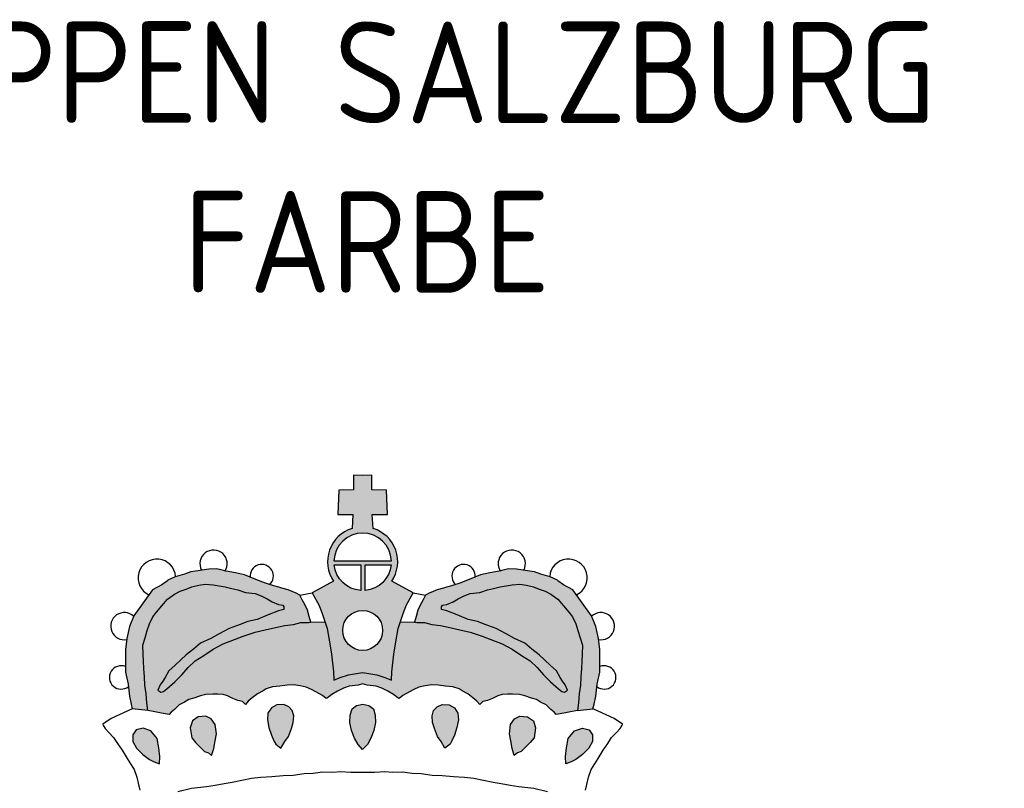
# Model space of a CAD drawing. Extents: x 0 to 182, y 0 to 263.
# Tile 182 of 249: x 19 to 43, y 182 to 201. Entities that reach past the tile are written whole.
import ezdxf

# ---------------------------------------------------------------- set-up
doc = ezdxf.new("R2010")
doc.units = 0
doc.header["$LTSCALE"] = 10
doc.layers.get('0').update_dxf_attribs({"linetype": 'CONTINUOUS'})
for name, color, linetype in [('TXT_025', 2, 'CONTINUOUS'), ('W_013', 8, 'CONTINUOUS'), ('W_GELB', 50, 'CONTINUOUS'), ('W_ROT', 10, 'CONTINUOUS'), ('W_SCHWARZ', 1, 'CONTINUOUS')]:
    doc.layers.add(name, color=color, linetype=linetype)
doc.styles.add('ISOCP', font='isocp.shx')

# ---------------------------------------------------------------- blocks, each defined once
blk = doc.blocks.new('SZBG_COL')
at = {"layer": 'W_013'}
h = blk.add_hatch(color=256, dxfattribs=at)
h.paths.add_polyline_path([(-0.3181, 1.0608), (-0.3083, 1.0534), (-0.3016, 1.0502), (-0.2939, 1.0472), (-0.2935, 1.0579), (-0.2948, 1.0704), (-0.2972, 1.0838), (-0.3064, 1.0948), (-0.3177, 1.0987), (-0.3276, 1.0965), (-0.3325, 1.0893), (-0.3326, 1.0797), (-0.3272, 1.0698)])
h.paths.add_polyline_path([(-0.2134, 1.1043), (-0.219, 1.1125), (-0.2268, 1.1163), (-0.2379, 1.115), (-0.2463, 1.1096), (-0.2496, 1.0992), (-0.2474, 1.085), (-0.2417, 1.0779), (-0.234, 1.0703), (-0.2288, 1.0653), (-0.2233, 1.0633), (-0.2187, 1.0592), (-0.2154, 1.0696), (-0.2136, 1.0803), (-0.2117, 1.0904)])
h.paths.add_polyline_path([(-0.0997, 1.1168), (-0.1019, 1.1243), (-0.107, 1.1296), (-0.1143, 1.1331), (-0.1244, 1.1324), (-0.132, 1.1281), (-0.1372, 1.1203), (-0.1379, 1.1111), (-0.1358, 1.1), (-0.1321, 1.0887), (-0.1284, 1.0806), (-0.1259, 1.0756), (-0.1184, 1.0701), (-0.1128, 1.0795), (-0.1075, 1.0867), (-0.103, 1.0982), (-0.1004, 1.1072)])
h.paths.add_polyline_path([(0.0185, 1.1069), (0.0182, 1.1176), (0.0154, 1.1266), (0.009, 1.1317), (0, 1.1334), (-0.009, 1.1317), (-0.0154, 1.1266), (-0.0181, 1.1176), (-0.0185, 1.1069), (-0.0161, 1.0956), (-0.0118, 1.0843), (-0.0067, 1.0752), (-0.0002, 1.0678), (0.0067, 1.0752), (0.0118, 1.0843), (0.0161, 1.0956)])
h.paths.add_polyline_path([(0.1363, 1.1), (0.1385, 1.1111), (0.1378, 1.1203), (0.1326, 1.1281), (0.125, 1.1324), (0.1149, 1.1331), (0.1076, 1.1296), (0.1025, 1.1243), (0.1003, 1.1168), (0.101, 1.1072), (0.1036, 1.0982), (0.108, 1.0867), (0.1134, 1.0795), (0.119, 1.0701), (0.1265, 1.0756), (0.129, 1.0806), (0.1327, 1.0887)])
h.paths.add_polyline_path([(0.2501, 1.0992), (0.2469, 1.1096), (0.2384, 1.115), (0.2274, 1.1163), (0.2196, 1.1125), (0.2139, 1.1043), (0.2123, 1.0904), (0.2142, 1.0803), (0.216, 1.0696), (0.2193, 1.0592), (0.2239, 1.0633), (0.2294, 1.0653), (0.2346, 1.0703), (0.2423, 1.0779), (0.248, 1.085)])
h.paths.add_polyline_path([(0.3272, 1.0698), (0.3326, 1.0797), (0.3325, 1.0893), (0.3276, 1.0965), (0.3177, 1.0987), (0.3064, 1.0948), (0.2972, 1.0838), (0.2948, 1.0704), (0.2935, 1.0579), (0.2939, 1.0472), (0.3016, 1.0502), (0.3083, 1.0534), (0.3181, 1.0608)])
at = {"layer": 'W_GELB'}
h = blk.add_hatch(color=256, dxfattribs=at)
h.paths.add_polyline_path([(0.0133, 1.4435), (0.0133, 1.4646), (-0.0001, 1.4644), (-0.0135, 1.4646), (-0.0135, 1.4435), (-0.0346, 1.4431), (-0.0361, 1.408), (-0.0141, 1.4078), (-0.0154, 1.3878, 0.4997), (-0.0422, 1.3113), (-0.0733, 1.2946), (-0.0632, 1.2763), (-0.0581, 1.2632), (-0.0516, 1.2432), (-0.048, 1.2236), (-0.0453, 1.2061), (-0.0425, 1.1803), (-0.0419, 1.1683), (-0.0324, 1.1719), (-0.0206, 1.1761), (-0.0092, 1.178), (-0.0001, 1.1792), (0.009, 1.178), (0.0204, 1.1761), (0.0322, 1.1719), (0.0417, 1.1683), (0.0423, 1.1803), (0.0451, 1.2061), (0.0478, 1.2236), (0.0514, 1.2432), (0.0579, 1.2632), (0.063, 1.2763), (0.0731, 1.2946), (0.042, 1.3113, 0.4997), (0.0152, 1.3878), (0.0139, 1.4078), (0.0359, 1.408), (0.0344, 1.4431)])
h.paths.add_polyline_path([(0.0415, 1.3411), (-0.0417, 1.3411, -0.96192)], flags=16)
h.paths.add_polyline_path([(0.0033, 1.3352), (0.0413, 1.3352, -0.36057), (0.0033, 1.298)], flags=16)
h.paths.add_polyline_path([(-0.0029, 1.3352), (-0.0029, 1.298, -0.364533), (-0.0415, 1.3352)], flags=16)
h.paths.add_polyline_path([(0.0288, 1.2402, -1), (-0.029, 1.2402, -1)], flags=16)
h = blk.add_hatch(color=256, dxfattribs=at)
h.paths.add_polyline_path([(-0.2078, 1.3047), (-0.1991, 1.3035), (-0.1893, 1.3008), (-0.1806, 1.2989), (-0.1696, 1.2953), (-0.1555, 1.2934), (-0.1469, 1.2901), (-0.1382, 1.2861), (-0.1309, 1.2816), (-0.1217, 1.2778), (-0.1156, 1.2766), (-0.114, 1.2744), (-0.114, 1.2706), (-0.1217, 1.2686), (-0.1366, 1.2628), (-0.1526, 1.2561), (-0.166, 1.253), (-0.1774, 1.2488), (-0.1933, 1.2428), (-0.2079, 1.2354), (-0.2196, 1.2287), (-0.2347, 1.2219), (-0.2449, 1.2132), (-0.2552, 1.2049), (-0.2631, 1.1976), (-0.2715, 1.1898), (-0.2803, 1.1818), (-0.2858, 1.1719), (-0.2893, 1.1669), (-0.2932, 1.1616), (-0.2966, 1.1536), (-0.292, 1.1508), (-0.2881, 1.152), (-0.2832, 1.1558), (-0.272, 1.1657), (-0.2618, 1.1758), (-0.2525, 1.1867), (-0.2425, 1.1964), (-0.23, 1.2041), (-0.2163, 1.2133), (-0.202, 1.2209), (-0.1857, 1.2271), (-0.1729, 1.2317), (-0.1555, 1.2379), (-0.1409, 1.2409), (-0.1261, 1.2445), (-0.1128, 1.2473), (-0.1, 1.2486), (-0.0896, 1.2516), (-0.0783, 1.2518), (-0.0753, 1.2521), (-0.0775, 1.2602), (-0.0799, 1.2697), (-0.0837, 1.2778), (-0.0876, 1.2846), (-0.091, 1.2912), (-0.0964, 1.2939), (-0.1079, 1.2987), (-0.1171, 1.3015), (-0.1215, 1.3027), (-0.1287, 1.3045), (-0.1406, 1.3087), (-0.1544, 1.314), (-0.1708, 1.3205), (-0.1841, 1.3233), (-0.1974, 1.3257), (-0.211, 1.3291), (-0.2226, 1.3289), (-0.2386, 1.3265), (-0.2487, 1.3251), (-0.2577, 1.3217), (-0.2714, 1.3178), (-0.2821, 1.3127), (-0.2824, 1.3118), (-0.2906, 1.3061), (-0.304, 1.2987), (-0.331, 1.2614), (-0.3376, 1.2458), (-0.3412, 1.2287), (-0.3432, 1.2128), (-0.3434, 1.1943), (-0.3432, 1.1798), (-0.3393, 1.1624), (-0.3374, 1.145), (-0.335, 1.1336), (-0.3333, 1.1267), (-0.3107, 1.1245), (-0.3124, 1.1354), (-0.3134, 1.1485), (-0.315, 1.161), (-0.3157, 1.1732), (-0.3168, 1.1853), (-0.3172, 1.1955), (-0.3177, 1.2059), (-0.3179, 1.2187), (-0.3148, 1.2293), (-0.3116, 1.24), (-0.3083, 1.2495), (-0.3036, 1.2597), (-0.2982, 1.2668), (-0.2907, 1.276), (-0.2824, 1.2852), (-0.2723, 1.2926), (-0.2641, 1.2972), (-0.2554, 1.3), (-0.2472, 1.3034), (-0.2373, 1.3059), (-0.2277, 1.3069), (-0.2165, 1.306)])
h.paths.add_polyline_path([(0.2904, 1.3061), (0.2822, 1.3118), (0.2819, 1.3127), (0.2712, 1.3178), (0.2575, 1.3217), (0.2485, 1.3251), (0.2384, 1.3265), (0.2224, 1.3289), (0.2108, 1.3291), (0.1972, 1.3257), (0.1839, 1.3233), (0.1706, 1.3205), (0.1542, 1.314), (0.1404, 1.3087), (0.1285, 1.3045), (0.1213, 1.3027), (0.1169, 1.3015), (0.1077, 1.2987), (0.0962, 1.2939), (0.0908, 1.2912), (0.0874, 1.2846), (0.0835, 1.2778), (0.0797, 1.2697), (0.0773, 1.2602), (0.0751, 1.2521), (0.0781, 1.2518), (0.0894, 1.2516), (0.0998, 1.2486), (0.1126, 1.2473), (0.1259, 1.2445), (0.1407, 1.2409), (0.1553, 1.2379), (0.1727, 1.2317), (0.1855, 1.2271), (0.2018, 1.2209), (0.2161, 1.2133), (0.2298, 1.2041), (0.2423, 1.1964), (0.2523, 1.1867), (0.2616, 1.1758), (0.2718, 1.1657), (0.283, 1.1558), (0.2879, 1.152), (0.2918, 1.1508), (0.2964, 1.1536), (0.293, 1.1616), (0.2891, 1.1669), (0.2856, 1.1719), (0.2801, 1.1818), (0.2713, 1.1898), (0.2629, 1.1976), (0.255, 1.2049), (0.2447, 1.2132), (0.2345, 1.2219), (0.2194, 1.2287), (0.2077, 1.2354), (0.1931, 1.2428), (0.1772, 1.2488), (0.1658, 1.253), (0.1524, 1.2561), (0.1364, 1.2628), (0.1215, 1.2686), (0.1138, 1.2706), (0.1138, 1.2744), (0.1154, 1.2766), (0.1215, 1.2778), (0.1307, 1.2816), (0.138, 1.2861), (0.1467, 1.2901), (0.1553, 1.2934), (0.1694, 1.2953), (0.1804, 1.2989), (0.1891, 1.3008), (0.1989, 1.3035), (0.2076, 1.3047), (0.2163, 1.306), (0.2275, 1.3069), (0.2371, 1.3059), (0.247, 1.3034), (0.2552, 1.3), (0.2639, 1.2972), (0.2721, 1.2926), (0.2822, 1.2852), (0.2905, 1.276), (0.298, 1.2668), (0.3034, 1.2597), (0.3081, 1.2495), (0.3114, 1.24), (0.3146, 1.2293), (0.3177, 1.2187), (0.3175, 1.2059), (0.317, 1.1955), (0.3166, 1.1853), (0.3156, 1.1732), (0.3148, 1.161), (0.3132, 1.1485), (0.3122, 1.1354), (0.3105, 1.1245), (0.3331, 1.1267), (0.3348, 1.1336), (0.3372, 1.145), (0.3391, 1.1624), (0.343, 1.1798), (0.3432, 1.1943), (0.343, 1.2128), (0.341, 1.2287), (0.3374, 1.2458), (0.3308, 1.2614), (0.3038, 1.2987)])
at = {"layer": 'W_ROT'}
blk.add_hatch(color=256, dxfattribs=at).paths.add_polyline_path([(-0.1395, 1.1557), (-0.1305, 1.1588), (-0.1198, 1.1598), (-0.1091, 1.1612), (-0.1001, 1.1613), (-0.0905, 1.1601), (-0.0816, 1.158), (-0.0741, 1.1547), (-0.0678, 1.1512), (-0.058, 1.1459), (-0.0531, 1.1418), (-0.051, 1.1426), (-0.0449, 1.1475), (-0.0367, 1.1523), (-0.028, 1.1566), (-0.0196, 1.1597), (-0.0065, 1.161), (-0.0001, 1.1629), (0.0063, 1.161), (0.0194, 1.1597), (0.0278, 1.1566), (0.0365, 1.1523), (0.0447, 1.1475), (0.0509, 1.1426), (0.0529, 1.1418), (0.0578, 1.1459), (0.0676, 1.1512), (0.0739, 1.1547), (0.0814, 1.158), (0.0903, 1.1601), (0.0999, 1.1613), (0.1089, 1.1612), (0.1196, 1.1598), (0.1303, 1.1588), (0.1393, 1.1557), (0.144, 1.1529), (0.1519, 1.1486), (0.1595, 1.1429), (0.1653, 1.1377), (0.1694, 1.1331), (0.1737, 1.1375), (0.1806, 1.139), (0.1876, 1.1417), (0.1953, 1.1455), (0.2019, 1.1474), (0.2092, 1.148), (0.2168, 1.1481), (0.2269, 1.1476), (0.2345, 1.1457), (0.244, 1.1423), (0.2513, 1.1403), (0.2574, 1.1363), (0.2653, 1.1324), (0.272, 1.1258), (0.277, 1.1218), (0.2799, 1.1186), (0.2857, 1.1196), (0.2935, 1.1208), (0.3007, 1.1223), (0.3105, 1.1245), (0.3122, 1.1354), (0.3132, 1.1485), (0.3148, 1.161), (0.3156, 1.1732), (0.3166, 1.1853), (0.317, 1.1955), (0.3175, 1.2059), (0.3177, 1.2187), (0.3146, 1.2293), (0.3114, 1.24), (0.3081, 1.2495), (0.3034, 1.2597), (0.298, 1.2668), (0.2905, 1.276), (0.2822, 1.2852), (0.2721, 1.2926), (0.2639, 1.2972), (0.2552, 1.3), (0.247, 1.3034), (0.2371, 1.3059), (0.2275, 1.3069), (0.2163, 1.306), (0.2076, 1.3047), (0.1989, 1.3035), (0.1891, 1.3008), (0.1804, 1.2989), (0.1694, 1.2953), (0.1553, 1.2934), (0.1467, 1.2901), (0.138, 1.2861), (0.1307, 1.2816), (0.1215, 1.2778), (0.1154, 1.2766), (0.1138, 1.2744), (0.1138, 1.2706), (0.1215, 1.2686), (0.1364, 1.2628), (0.1524, 1.2561), (0.1658, 1.253), (0.1772, 1.2488), (0.1931, 1.2428), (0.2077, 1.2354), (0.2194, 1.2287), (0.2345, 1.2219), (0.2447, 1.2132), (0.255, 1.2049), (0.2629, 1.1976), (0.2713, 1.1898), (0.2801, 1.1818), (0.2856, 1.1719), (0.2891, 1.1669), (0.293, 1.1616), (0.2964, 1.1536), (0.2918, 1.1508), (0.2879, 1.152), (0.283, 1.1558), (0.2718, 1.1657), (0.2616, 1.1758), (0.2523, 1.1867), (0.2423, 1.1964), (0.2298, 1.2041), (0.2161, 1.2133), (0.2018, 1.2209), (0.1855, 1.2271), (0.1727, 1.2317), (0.1553, 1.2379), (0.1407, 1.2409), (0.1259, 1.2445), (0.1126, 1.2473), (0.0998, 1.2486), (0.0894, 1.2516), (0.0781, 1.2518), (0.0751, 1.2521), (0.0542, 1.2518), (0.0514, 1.2432), (0.0478, 1.2236), (0.0451, 1.2061), (0.0423, 1.1803), (0.0417, 1.1683), (0.0322, 1.1719), (0.0204, 1.1761), (0.009, 1.178), (-0.0001, 1.1792), (-0.0092, 1.178), (-0.0206, 1.1761), (-0.0324, 1.1719), (-0.0419, 1.1683), (-0.0425, 1.1803), (-0.0453, 1.2061), (-0.048, 1.2236), (-0.0516, 1.2432), (-0.0547, 1.2527), (-0.0753, 1.2521), (-0.0783, 1.2518), (-0.0896, 1.2516), (-0.1, 1.2486), (-0.1128, 1.2473), (-0.1261, 1.2445), (-0.1409, 1.2409), (-0.1555, 1.2379), (-0.1729, 1.2317), (-0.1857, 1.2271), (-0.202, 1.2209), (-0.2163, 1.2133), (-0.23, 1.2041), (-0.2425, 1.1964), (-0.2525, 1.1867), (-0.2618, 1.1758), (-0.272, 1.1657), (-0.2832, 1.1558), (-0.2881, 1.152), (-0.292, 1.1508), (-0.2966, 1.1536), (-0.2932, 1.1616), (-0.2893, 1.1669), (-0.2858, 1.1719), (-0.2803, 1.1818), (-0.2715, 1.1898), (-0.2631, 1.1976), (-0.2552, 1.2049), (-0.2449, 1.2132), (-0.2347, 1.2219), (-0.2196, 1.2287), (-0.2079, 1.2354), (-0.1933, 1.2428), (-0.1774, 1.2488), (-0.166, 1.253), (-0.1526, 1.2561), (-0.1366, 1.2628), (-0.1217, 1.2686), (-0.114, 1.2706), (-0.114, 1.2744), (-0.1156, 1.2766), (-0.1217, 1.2778), (-0.1309, 1.2816), (-0.1382, 1.2861), (-0.1469, 1.2901), (-0.1555, 1.2934), (-0.1696, 1.2953), (-0.1806, 1.2989), (-0.1893, 1.3008), (-0.1991, 1.3035), (-0.2078, 1.3047), (-0.2165, 1.306), (-0.2277, 1.3069), (-0.2373, 1.3059), (-0.2472, 1.3034), (-0.2554, 1.3), (-0.2641, 1.2972), (-0.2723, 1.2926), (-0.2824, 1.2852), (-0.2907, 1.276), (-0.2982, 1.2668), (-0.3036, 1.2597), (-0.3083, 1.2495), (-0.3116, 1.24), (-0.3148, 1.2293), (-0.3179, 1.2187), (-0.3177, 1.2059), (-0.3172, 1.1955), (-0.3168, 1.1853), (-0.3157, 1.1732), (-0.315, 1.161), (-0.3134, 1.1485), (-0.3124, 1.1354), (-0.3107, 1.1245), (-0.3009, 1.1223), (-0.2937, 1.1208), (-0.2859, 1.1196), (-0.2801, 1.1186), (-0.2772, 1.1218), (-0.2722, 1.1258), (-0.2655, 1.1324), (-0.2576, 1.1363), (-0.2515, 1.1403), (-0.2442, 1.1423), (-0.2347, 1.1457), (-0.2271, 1.1476), (-0.217, 1.1481), (-0.2094, 1.148), (-0.2021, 1.1474), (-0.1955, 1.1455), (-0.1878, 1.1417), (-0.1808, 1.139), (-0.1739, 1.1375), (-0.1696, 1.1331), (-0.1655, 1.1377), (-0.1597, 1.1429), (-0.1521, 1.1486), (-0.1442, 1.1529)])
at = {"layer": 'W_SCHWARZ'}
for points in [[(-0.0154, 1.3878, 0.4997), (-0.0422, 1.3113), (-0.0733, 1.2946), (-0.0632, 1.2763), (-0.0581, 1.2632), (-0.0516, 1.2432), (-0.048, 1.2236), (-0.0453, 1.2061), (-0.0425, 1.1803), (-0.0419, 1.1683), (-0.0324, 1.1719), (-0.0206, 1.1761), (-0.0092, 1.178), (-0.0001, 1.1792), (0.009, 1.178), (0.0204, 1.1761), (0.0322, 1.1719), (0.0417, 1.1683), (0.0423, 1.1803), (0.0451, 1.2061), (0.0478, 1.2236), (0.0514, 1.2432), (0.0579, 1.2632), (0.063, 1.2763), (0.0731, 1.2946), (0.042, 1.3113, 0.4997), (0.0152, 1.3878), (0.0139, 1.4078), (0.0359, 1.408), (0.0344, 1.4431), (0.0133, 1.4435), (0.0133, 1.4646), (-0.0001, 1.4644), (-0.0135, 1.4646), (-0.0135, 1.4435), (-0.0346, 1.4431), (-0.0361, 1.408), (-0.0141, 1.4078)], [(0.0415, 1.3411, 0.96192), (-0.0417, 1.3411)], [(-0.0029, 1.298, -0.364533), (-0.0415, 1.3352), (-0.0029, 1.3352)], [(0.0033, 1.298), (0.0033, 1.3352), (0.0413, 1.3352, -0.36057)]]:
    blk.add_lwpolyline(points, format="xyb", close=True, dxfattribs=at)
for points in [[(-0.2676, 1.0073), (-0.2479, 1.012), (-0.2262, 1.0146), (-0.2134, 1.0163), (-0.2003, 1.0187), (-0.189, 1.0206), (-0.1751, 1.0237), (-0.1609, 1.0264), (-0.1472, 1.028), (-0.1316, 1.029), (-0.1153, 1.0303), (-0.1006, 1.031), (-0.0846, 1.0332), (-0.0719, 1.0336), (-0.0582, 1.0355), (-0.0434, 1.0351), (-0.0321, 1.0362), (-0.0174, 1.0351), (-0.0001, 1.0352), (0.0172, 1.0351), (0.0319, 1.0362), (0.0432, 1.0351), (0.058, 1.0355), (0.0717, 1.0336), (0.0844, 1.0332), (0.1004, 1.031), (0.1151, 1.0303), (0.1314, 1.029), (0.147, 1.028), (0.1607, 1.0264), (0.1749, 1.0237), (0.1888, 1.0206), (0.2001, 1.0187), (0.2132, 1.0163), (0.226, 1.0146), (0.2477, 1.012), (0.2674, 1.0073)], [(0.3222, 1.009), (0.3241, 1.0174), (0.3266, 1.0278), (0.3303, 1.0389), (0.3365, 1.0488), (0.3419, 1.0573), (0.348, 1.0669), (0.3545, 1.0765), (0.3601, 1.0854), (0.367, 1.0927), (0.3723, 1.0984), (0.3747, 1.1021), (0.3758, 1.1048), (0.3637, 1.1126), (0.3522, 1.1182), (0.3404, 1.1236), (0.3331, 1.1267), (0.3348, 1.1336), (0.3372, 1.145), (0.3391, 1.1624), (0.343, 1.1798), (0.3432, 1.1943), (0.343, 1.2128), (0.341, 1.2287), (0.3374, 1.2458), (0.3308, 1.2614), (0.3038, 1.2987), (0.2904, 1.3061), (0.2822, 1.3118), (0.2819, 1.3127), (0.2712, 1.3178), (0.2575, 1.3217), (0.2485, 1.3251), (0.2384, 1.3265), (0.2224, 1.3289), (0.2108, 1.3291), (0.1972, 1.3257), (0.1839, 1.3233), (0.1706, 1.3205), (0.1542, 1.314), (0.1404, 1.3087), (0.1285, 1.3045), (0.1213, 1.3027), (0.1169, 1.3015), (0.1077, 1.2987), (0.0962, 1.2939), (0.0908, 1.2912), (0.0874, 1.2846), (0.0835, 1.2778), (0.0797, 1.2697), (0.0773, 1.2602), (0.0751, 1.2521), (0.0781, 1.2518), (0.0894, 1.2516), (0.0998, 1.2486), (0.1126, 1.2473), (0.1259, 1.2445), (0.1407, 1.2409), (0.1553, 1.2379), (0.1727, 1.2317), (0.1855, 1.2271), (0.2018, 1.2209), (0.2161, 1.2133), (0.2298, 1.2041), (0.2423, 1.1964), (0.2523, 1.1867), (0.2616, 1.1758), (0.2718, 1.1657), (0.283, 1.1558), (0.2879, 1.152), (0.2918, 1.1508), (0.2964, 1.1536), (0.293, 1.1616), (0.2891, 1.1669), (0.2856, 1.1719), (0.2801, 1.1818), (0.2713, 1.1898), (0.2629, 1.1976), (0.255, 1.2049), (0.2447, 1.2132), (0.2345, 1.2219), (0.2194, 1.2287), (0.2077, 1.2354), (0.1931, 1.2428), (0.1772, 1.2488), (0.1658, 1.253), (0.1524, 1.2561), (0.1364, 1.2628), (0.1215, 1.2686), (0.1138, 1.2706), (0.1138, 1.2744), (0.1154, 1.2766), (0.1215, 1.2778), (0.1307, 1.2816), (0.138, 1.2861), (0.1467, 1.2901), (0.1553, 1.2934), (0.1694, 1.2953), (0.1804, 1.2989), (0.1891, 1.3008), (0.1989, 1.3035), (0.2076, 1.3047), (0.2163, 1.306), (0.2275, 1.3069), (0.2371, 1.3059), (0.247, 1.3034), (0.2552, 1.3), (0.2639, 1.2972), (0.2721, 1.2926), (0.2822, 1.2852), (0.2905, 1.276), (0.298, 1.2668), (0.3034, 1.2597), (0.3081, 1.2495), (0.3114, 1.24), (0.3146, 1.2293), (0.3177, 1.2187), (0.3175, 1.2059), (0.317, 1.1955), (0.3166, 1.1853), (0.3156, 1.1732), (0.3148, 1.161), (0.3132, 1.1485), (0.3122, 1.1354), (0.3105, 1.1245), (0.3007, 1.1223), (0.2935, 1.1208), (0.2857, 1.1196), (0.2799, 1.1186), (0.277, 1.1218), (0.272, 1.1258), (0.2653, 1.1324), (0.2574, 1.1363), (0.2513, 1.1403), (0.244, 1.1423), (0.2345, 1.1457), (0.2269, 1.1476), (0.2168, 1.1481), (0.2092, 1.148), (0.2019, 1.1474), (0.1953, 1.1455), (0.1876, 1.1417), (0.1806, 1.139), (0.1737, 1.1375), (0.1694, 1.1331), (0.1653, 1.1377), (0.1595, 1.1429), (0.1519, 1.1486), (0.144, 1.1529), (0.1393, 1.1557), (0.1303, 1.1588), (0.1196, 1.1598), (0.1089, 1.1612), (0.0999, 1.1613), (0.0903, 1.1601), (0.0814, 1.158), (0.0739, 1.1547), (0.0676, 1.1512), (0.0578, 1.1459), (0.0529, 1.1418), (0.0509, 1.1426), (0.0447, 1.1475), (0.0365, 1.1523), (0.0278, 1.1566), (0.0194, 1.1597), (0.0063, 1.161), (-0.0001, 1.1629), (-0.0065, 1.161), (-0.0196, 1.1597), (-0.028, 1.1566), (-0.0367, 1.1523), (-0.0449, 1.1475), (-0.051, 1.1426), (-0.0531, 1.1418), (-0.058, 1.1459), (-0.0678, 1.1512), (-0.0741, 1.1547), (-0.0816, 1.158), (-0.0905, 1.1601), (-0.1001, 1.1613), (-0.1091, 1.1612), (-0.1198, 1.1598), (-0.1305, 1.1588), (-0.1395, 1.1557), (-0.1442, 1.1529), (-0.1521, 1.1486), (-0.1597, 1.1429), (-0.1655, 1.1377), (-0.1696, 1.1331), (-0.1739, 1.1375), (-0.1808, 1.139), (-0.1878, 1.1417), (-0.1955, 1.1455), (-0.2021, 1.1474), (-0.2094, 1.148), (-0.217, 1.1481), (-0.2271, 1.1476), (-0.2347, 1.1457), (-0.2442, 1.1423), (-0.2515, 1.1403), (-0.2576, 1.1363), (-0.2655, 1.1324), (-0.2722, 1.1258), (-0.2772, 1.1218), (-0.2801, 1.1186), (-0.2859, 1.1196), (-0.2937, 1.1208), (-0.3009, 1.1223), (-0.3107, 1.1245), (-0.3124, 1.1354), (-0.3134, 1.1485), (-0.315, 1.161), (-0.3157, 1.1732), (-0.3168, 1.1853), (-0.3172, 1.1955), (-0.3177, 1.2059), (-0.3179, 1.2187), (-0.3148, 1.2293), (-0.3116, 1.24), (-0.3083, 1.2495), (-0.3036, 1.2597), (-0.2982, 1.2668), (-0.2907, 1.276), (-0.2824, 1.2852), (-0.2723, 1.2926), (-0.2641, 1.2972), (-0.2554, 1.3), (-0.2472, 1.3034), (-0.2373, 1.3059), (-0.2277, 1.3069), (-0.2165, 1.306), (-0.2078, 1.3047), (-0.1991, 1.3035), (-0.1893, 1.3008), (-0.1806, 1.2989), (-0.1696, 1.2953), (-0.1555, 1.2934), (-0.1469, 1.2901), (-0.1382, 1.2861), (-0.1309, 1.2816), (-0.1217, 1.2778), (-0.1156, 1.2766), (-0.114, 1.2744), (-0.114, 1.2706), (-0.1217, 1.2686), (-0.1366, 1.2628), (-0.1526, 1.2561), (-0.166, 1.253), (-0.1774, 1.2488), (-0.1933, 1.2428), (-0.2079, 1.2354), (-0.2196, 1.2287), (-0.2347, 1.2219), (-0.2449, 1.2132), (-0.2552, 1.2049), (-0.2631, 1.1976), (-0.2715, 1.1898), (-0.2803, 1.1818), (-0.2858, 1.1719), (-0.2893, 1.1669), (-0.2932, 1.1616), (-0.2966, 1.1536), (-0.292, 1.1508), (-0.2881, 1.152), (-0.2832, 1.1558), (-0.272, 1.1657), (-0.2618, 1.1758), (-0.2525, 1.1867), (-0.2425, 1.1964), (-0.23, 1.2041), (-0.2163, 1.2133), (-0.202, 1.2209), (-0.1857, 1.2271), (-0.1729, 1.2317), (-0.1555, 1.2379), (-0.1409, 1.2409), (-0.1261, 1.2445), (-0.1128, 1.2473), (-0.1, 1.2486), (-0.0896, 1.2516), (-0.0783, 1.2518), (-0.0753, 1.2521), (-0.0775, 1.2602), (-0.0799, 1.2697), (-0.0837, 1.2778), (-0.0876, 1.2846), (-0.091, 1.2912), (-0.0964, 1.2939), (-0.1079, 1.2987), (-0.1171, 1.3015), (-0.1215, 1.3027), (-0.1287, 1.3045), (-0.1406, 1.3087), (-0.1544, 1.314), (-0.1708, 1.3205), (-0.1841, 1.3233), (-0.1974, 1.3257), (-0.211, 1.3291), (-0.2226, 1.3289), (-0.2386, 1.3265), (-0.2487, 1.3251), (-0.2577, 1.3217), (-0.2714, 1.3178), (-0.2821, 1.3127), (-0.2824, 1.3118), (-0.2906, 1.3061), (-0.304, 1.2987), (-0.331, 1.2614), (-0.3376, 1.2458), (-0.3412, 1.2287), (-0.3432, 1.2128), (-0.3434, 1.1943), (-0.3432, 1.1798), (-0.3393, 1.1624), (-0.3374, 1.145), (-0.335, 1.1336), (-0.3333, 1.1267), (-0.3406, 1.1236), (-0.3524, 1.1182), (-0.3639, 1.1126), (-0.376, 1.1048), (-0.3749, 1.1021), (-0.3725, 1.0984), (-0.3672, 1.0927), (-0.3603, 1.0854), (-0.3547, 1.0765), (-0.3482, 1.0669), (-0.3421, 1.0573), (-0.3367, 1.0488), (-0.3305, 1.0389), (-0.3268, 1.0278), (-0.3243, 1.0174), (-0.3224, 1.009)], [(-0.091, 1.2912), (-0.0733, 1.2946)], [(0.0731, 1.2946), (0.0908, 1.2912)], [(-0.0753, 1.2521), (-0.0547, 1.2527)], [(0.0751, 1.2521), (0.0542, 1.2518)], [(-0.3107, 1.1245), (-0.3333, 1.1267)], [(-0.0002, 1.0678), (-0.0067, 1.0752), (-0.0118, 1.0843), (-0.0161, 1.0956), (-0.0185, 1.1069), (-0.0181, 1.1176), (-0.0154, 1.1266), (-0.009, 1.1317), (0, 1.1334), (0.009, 1.1317), (0.0154, 1.1266), (0.0182, 1.1176), (0.0185, 1.1069), (0.0161, 1.0956), (0.0118, 1.0843), (0.0067, 1.0752), (-0.0002, 1.0678)], [(0.3105, 1.1245), (0.3331, 1.1267)]]:
    blk.add_lwpolyline(points, dxfattribs=at)
for points in [[(-0.1184, 1.0701), (-0.1128, 1.0795), (-0.1075, 1.0867), (-0.103, 1.0982), (-0.1004, 1.1072), (-0.0997, 1.1168), (-0.1019, 1.1243), (-0.107, 1.1296), (-0.1143, 1.1331), (-0.1244, 1.1324), (-0.132, 1.1281), (-0.1372, 1.1203), (-0.1379, 1.1111), (-0.1358, 1.1), (-0.1321, 1.0887), (-0.1284, 1.0806), (-0.1259, 1.0756)], [(0.119, 1.0701), (0.1134, 1.0795), (0.108, 1.0867), (0.1036, 1.0982), (0.101, 1.1072), (0.1003, 1.1168), (0.1025, 1.1243), (0.1076, 1.1296), (0.1149, 1.1331), (0.125, 1.1324), (0.1326, 1.1281), (0.1378, 1.1203), (0.1385, 1.1111), (0.1363, 1.1), (0.1327, 1.0887), (0.129, 1.0806), (0.1265, 1.0756)], [(-0.2187, 1.0592), (-0.2154, 1.0696), (-0.2136, 1.0803), (-0.2117, 1.0904), (-0.2134, 1.1043), (-0.219, 1.1125), (-0.2268, 1.1163), (-0.2379, 1.115), (-0.2463, 1.1096), (-0.2496, 1.0992), (-0.2474, 1.085), (-0.2417, 1.0779), (-0.234, 1.0703), (-0.2288, 1.0653), (-0.2233, 1.0633)], [(0.2193, 1.0592), (0.216, 1.0696), (0.2142, 1.0803), (0.2123, 1.0904), (0.2139, 1.1043), (0.2196, 1.1125), (0.2274, 1.1163), (0.2384, 1.115), (0.2469, 1.1096), (0.2501, 1.0992), (0.248, 1.085), (0.2423, 1.0779), (0.2346, 1.0703), (0.2294, 1.0653), (0.2239, 1.0633)], [(-0.2939, 1.0472), (-0.2935, 1.0579), (-0.2948, 1.0704), (-0.2972, 1.0838), (-0.3064, 1.0948), (-0.3177, 1.0987), (-0.3276, 1.0965), (-0.3325, 1.0893), (-0.3326, 1.0797), (-0.3272, 1.0698), (-0.3181, 1.0608), (-0.3083, 1.0534), (-0.3016, 1.0502)], [(0.2939, 1.0472), (0.2935, 1.0579), (0.2948, 1.0704), (0.2972, 1.0838), (0.3064, 1.0948), (0.3177, 1.0987), (0.3276, 1.0965), (0.3325, 1.0893), (0.3326, 1.0797), (0.3272, 1.0698), (0.3181, 1.0608), (0.3083, 1.0534), (0.3016, 1.0502)]]:
    blk.add_lwpolyline(points, close=True, dxfattribs=at)
blk.add_circle((-0.0001, 1.2402), 0.0289, dxfattribs=at)
for centre, radius, start, end in [((-0.2158, 1.3368), 0.0197, 326.6017, 208.8912), ((0.2156, 1.3368), 0.0197, 331.1088, 213.3983), ((-0.2978, 1.3162), 0.0272, 3.8882, 245.1789), ((0.2976, 1.3162), 0.0272, 294.8211, 176.1118), ((-0.1461, 1.3188), 0.0169, 312.3967, 185.9056), ((0.1459, 1.3188), 0.0169, 354.0944, 227.6033), ((-0.3448, 1.2463), 0.0197, 46.9333, 279.7244), ((0.3446, 1.2463), 0.0197, 260.2756, 133.0667), ((-0.3496, 1.1722), 0.0169, 68.0962, 309.0799), ((0.3494, 1.1722), 0.0169, 230.9201, 111.9038)]:
    blk.add_arc(centre, radius, start, end, dxfattribs=at)

msp = doc.modelspace()

# ---------------------------------------------------------------- block references
at = {"xscale": 17, "yscale": 17, "zscale": 17}
msp.add_blockref('SZBG_COL', (27.086, 164.509), dxfattribs=at)

# ---------------------------------------------------------------- texts
at = {"layer": 'TXT_025', "insert": (27.188, 200.567), "char_height": 2.5, "attachment_point": 2, "style": 'ISOCP'}
msp.add_mtext('WAPPEN SALZBURG\\PFARBE', dxfattribs=at)

doc.saveas('drawing.dxf')
